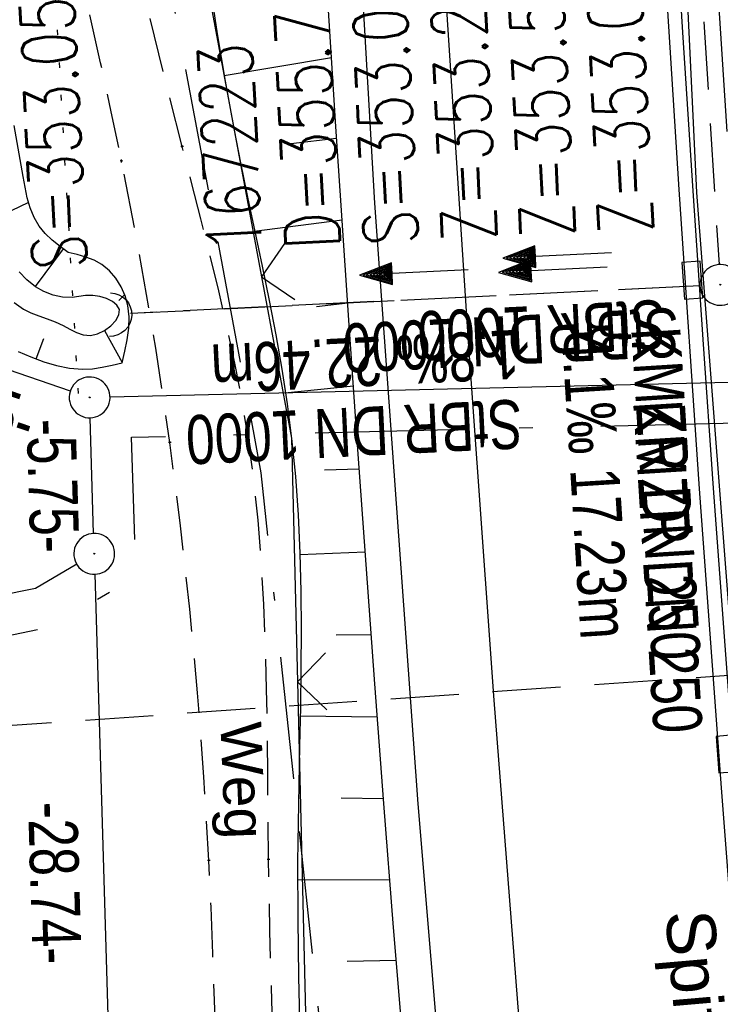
# Model space of a CAD drawing. Extents: x 508885 to 509191, y 457896 to 458644.
# Tile 19 of 58: x 508998 to 509024, y 458127 to 458163. Entities that reach past the tile are written whole.
import ezdxf

# ---------------------------------------------------------------- set-up
doc = ezdxf.new("R2010")
doc.units = 0
doc.header["$LTSCALE"] = 10
doc.header["$MEASUREMENT"] = 0
for name, pattern in [('ACAD_ISO16W100', [73, 15, -6.5, 15, -6.5, 15, -7, 1, -7]), ('ACHSE', [5.5, 4, -0.5, 0.5, -0.5]), ('LT00', [0]), ('LT08', [0.42, 0.2, -0.1, 0.02, -0.1]), ('LT11', [0.3, 0.2, -0.1]), ('LT12', [0.4, 0.3, -0.1]), ('LT17', [0.15, 0.1, -0.05]), ('PUNKTX2_STR', [0.6, 0.1, -0.5]), ('STRICHLINIE2', [0.375, 0.25, -0.125])]:
    doc.linetypes.add(name, pattern=pattern)
doc.layers.get('0').update_dxf_attribs({"linetype": 'LT00'})
for name, color, linetype in [('--EK_FBR', 1, 'LT00'), ('--EK_Halt-Pfeil', 4, 'LT00'), ('--EK_Haltung', 7, 'STRICHLINIE2'), ('--EK_Haltung-Text', 140, 'LT00'), ('--EK_Schacht-Text', 5, 'LT00'), ('--EK_ST-93-1', 30, 'LT17'), ('--EL_DFK_AB_L', 21, 'LT00'), ('--EL_DFK_AB_P', 7, 'LT00'), ('--EL_Halt-Pfeil', 4, 'LT00'), ('--EL_Haltung', 182, 'STRICHLINIE2'), ('--EL_Haltung-Text', 182, 'LT00'), ('-AX-093', 35, 'ACHSE'), ('ABSTAND', 8, 'LT00'), ('BAB-KABEL', 220, 'ACAD_ISO16W100'), ('DFK_AB_L', 21, 'LT00'), ('DFK_AB_P', 7, 'LT00'), ('DFK_KATASTER', 250, 'LT00'), ('DFK_NUTZUNGSGRENZE', 70, 'PUNKTX2_STR'), ('DL', 182, 'LT12'), ('DL_PFEIL', 201, 'LT00'), ('DL_TEXT', 182, 'LT00'), ('FELDWEG_TEXT', 250, 'Continuous'), ('GEMEINDEGRENZE', 3, 'LT08'), ('RINNE_TEXT', 11, 'Continuous'), ('V112_AFBR_BAB', 250, 'LT00'), ('V112_BOESCH', 250, 'LT00'), ('V112_BOSCHUNG', 250, 'LT00'), ('V112_FELDWEG', 250, 'LT11'), ('V112_GRABEN', 250, 'LT00'), ('V112_H_BORD', 8, 'LT00'), ('V112_KA_PRUF', 182, 'LT00'), ('V112_LD_MARK', 250, 'LT00'), ('V112_RINNE', 182, 'LT00'), ('V112_SINKK', 182, 'LT00'), ('V112_UK_DURCH', 182, 'LT00'), ('V112_ZAUN', 40, 'LT00')]:
    doc.layers.add(name, color=color, linetype=linetype)
doc.styles.add('Arial', font='ARIAL.TTF')
doc.styles.add('Beschrift', font='ARIAL.TTF')
doc.styles.add('Haltungsbeschriftung', font='ARIAL.TTF', dxfattribs={"width": 0.75})
doc.styles.add('schachtbeschriftung', font='romans.shx', dxfattribs={"width": 0.75, "height": 2})
doc.styles.get("Standard").update_dxf_attribs({"font": 'ARIAL.TTF'})

# ---------------------------------------------------------------- blocks, each defined once
blk = doc.blocks.new('SYMB0003')
at = {"color": 0, "linetype": 'ByBlock'}
for p, q in [((-0.015712, 0), (0.010166, 0.012015)), ((0, -0.021257), (-0.015712, 0)), ((0.010166, 0.012015), (0, -0.021257))]:
    blk.add_line(p, q, dxfattribs=at)
for points in [[(-0.031395, 0.499013), (-0.093691, 0.491144), (-0.154509, 0.475528), (-0.21289, 0.452414), (-0.267913, 0.422164), (-0.318712, 0.385257), (-0.364484, 0.342274), (-0.404509, 0.293893), (-0.438154, 0.240877), (-0.464888, 0.184062), (-0.484292, 0.124345), (-0.496058, 0.062667), (-0.5, 0)], [(0.5, 0), (0.496057, 0.062667), (0.484292, 0.124345), (0.464888, 0.184062), (0.438153, 0.240877), (0.404509, 0.293893), (0.364484, 0.342274), (0.318712, 0.385257), (0.267913, 0.422164), (0.21289, 0.452414), (0.154509, 0.475528), (0.093691, 0.491144), (0.031395, 0.499013), (-0.031395, 0.499013)], [(-0.5, 0), (-0.496058, -0.062667), (-0.484292, -0.124345), (-0.464888, -0.184062), (-0.438154, -0.240877), (-0.404509, -0.293893), (-0.364485, -0.342274), (-0.318712, -0.385257), (-0.267914, -0.422164), (-0.21289, -0.452414), (-0.154509, -0.475529), (-0.093691, -0.491144), (-0.031395, -0.499014), (0.031395, -0.499014)], [(0.031395, -0.499014), (0.093691, -0.491144), (0.154509, -0.475529), (0.21289, -0.452414), (0.267914, -0.422164), (0.318712, -0.385257), (0.364485, -0.342274), (0.404509, -0.293893), (0.438154, -0.240877), (0.464889, -0.184062), (0.484292, -0.124345), (0.496058, -0.062667), (0.5, 0)]]:
    blk.add_lwpolyline(points, dxfattribs=at)
blk = doc.blocks.new('SYMB0011')
at = {"color": 0, "linetype": 'ByBlock'}
for p, q in [((0.5, 0), (-0.5, 0)), ((0, 0.5), (0, -0.5))]:
    blk.add_line(p, q, dxfattribs=at)
blk = doc.blocks.new('SYMB1107')
at = {"color": 0, "linetype": 'ByBlock'}
for points in [[(-0.2, 0), (-0.196157, 0.039018), (-0.184776, 0.076537), (-0.166294, 0.111114), (-0.141421, 0.141421), (-0.111114, 0.166294), (-0.076537, 0.184776), (-0.039018, 0.196157), (0, 0.2)], [(0, 0.2), (0.039018, 0.196157), (0.076537, 0.184776), (0.111114, 0.166294), (0.141421, 0.141421), (0.166294, 0.111114), (0.184776, 0.076537), (0.196157, 0.039018), (0.2, 0)]]:
    blk.add_lwpolyline(points, dxfattribs=at)
blk = doc.blocks.new('SYMB0024')
at = {"color": 0, "linetype": 'ByBlock'}
for p, q in [((-0.5, 0.5), (0, 0)), ((0, 0), (0.5, 0.5))]:
    blk.add_line(p, q, dxfattribs=at)
blk = doc.blocks.new('SYMB0652')
at = {"color": 0, "linetype": 'ByBlock'}
blk.add_lwpolyline([(-0.15, -0.075), (0.15, -0.075), (0.15, 0.075), (-0.15, 0.075), (-0.15, -0.075)], dxfattribs=at)
blk = doc.blocks.new('SYMB0070')
at = {"color": 0, "linetype": 'ByBlock'}
for p, q in [((0.5, 0), (0.2, 0.1)), ((0.2, 0.1), (0.2, 0)), ((-0.5, 0), (0.2, 0)), ((0.468, 0), (0.21, 0.086)), ((0.21, 0.086), (0.21, -0.086)), ((0.21, -0.086), (0.468, 0)), ((0.22, -0.072), (0.437, 0)), ((0.23, -0.058), (0.405, 0)), ((0.24, -0.045), (0.374, 0)), ((0.342, 0), (0.25, 0.031)), ((0.25, 0.031), (0.25, -0.031)), ((0.25, -0.031), (0.342, 0)), ((0.26, -0.017), (0.31, 0)), ((0.27, -0.003), (0.279, 0))]:
    blk.add_line(p, q, dxfattribs=at)
for points in [[(0.2, 0), (0.2, -0.1), (0.5, 0)], [(0.437, 0), (0.22, 0.072), (0.22, -0.072)], [(0.405, 0), (0.23, 0.058), (0.23, -0.058)], [(0.374, 0), (0.24, 0.045), (0.24, -0.045)], [(0.31, 0), (0.26, 0.017), (0.26, -0.017)], [(0.279, 0), (0.27, 0.003), (0.27, -0.003)]]:
    blk.add_lwpolyline(points, dxfattribs=at)

msp = doc.modelspace()

# ---------------------------------------------------------------- linework, layer by layer
at = {"layer": '--EK_FBR', "linetype": 'LT11', "flags": 128}
for points in [[(509036.495, 457899.887), (509036.18, 457901.445), (509035.062, 457907.213), (509033.993, 457912.99), (509032.97, 457918.776), (509031.993, 457924.569), (509031.553, 457927.268), (509031.121, 457929.969), (509030.694, 457932.671), (509030.271, 457935.373), (509029.848, 457938.075), (509029.425, 457940.777), (509028.998, 457943.479), (509028.424, 457947.064), (509027.843, 457950.648), (509027.257, 457954.231), (509026.668, 457957.814), (509026.077, 457961.397), (509025.487, 457964.979), (509024.901, 457968.562), (509024.319, 457972.146), (509023.744, 457975.731), (509023.164, 457979.405), (509022.591, 457983.079), (509022.024, 457986.755), (509021.461, 457990.431), (509020.901, 457994.108), (509020.34, 457997.785), (509019.779, 458001.461), (509019.214, 458005.138), (509018.804, 458007.79), (509018.394, 458010.442), (509017.988, 458013.095), (509017.588, 458015.749), (509017.198, 458018.404), (509016.82, 458021.06), (509016.457, 458023.719), (509016.124, 458026.293), (509015.805, 458028.868), (509015.497, 458031.445), (509015.198, 458034.023), (509014.904, 458036.602), (509014.614, 458039.182), (509014.323, 458041.761), (509014.03, 458044.34), (509013.73, 458046.919), (509013.422, 458049.496), (509013.07, 458052.329), (509012.707, 458055.161), (509012.337, 458057.991), (509011.962, 458060.821), (509011.586, 458063.651), (509011.213, 458066.481), (509010.845, 458069.312), (509010.486, 458072.144), (509010.138, 458074.976), (509009.807, 458077.811), (509009.557, 458080.047), (509009.317, 458082.285), (509009.082, 458084.523), (509008.849, 458086.762), (509008.617, 458089.001), (509008.381, 458091.24), (509008.115, 458093.715), (509007.844, 458096.19), (509007.574, 458098.665), (509007.307, 458101.14), (509007.047, 458103.616), (509006.798, 458106.093), (509006.563, 458108.57), (509006.347, 458111.049), (509006.152, 458113.529), (509005.983, 458116.01), (509005.843, 458118.493), (509005.765, 458120.206), (509005.698, 458121.919), (509005.639, 458123.633), (509005.584, 458125.347), (509005.529, 458127.061), (509005.469, 458128.775), (509005.402, 458130.489), (509005.323, 458132.202), (509005.142, 458135.285), (509004.908, 458138.365), (509004.621, 458141.44), (509004.28, 458144.51), (509003.884, 458147.573), (509003.367, 458151.035), (509002.778, 458154.484), (509002.115, 458157.921), (509001.736, 458159.729), (509001.342, 458161.534), (509000.937, 458163.337), (509000.526, 458165.138), (509000.113, 458166.939), (508999.705, 458168.741), (508999.305, 458170.544), (508998.918, 458172.349), (508998.549, 458174.157), (508998.204, 458175.97), (508997.794, 458178.337), (508997.428, 458180.711), (508997.102, 458183.092), (508996.812, 458185.48), (508996.554, 458187.871), (508996.325, 458190.267), (508996.121, 458192.666), (508995.938, 458195.068), (508995.772, 458197.47), (508995.62, 458199.873), (508995.325, 458205.103), (508995.078, 458210.331), (508994.879, 458215.559), (508994.729, 458220.789), (508994.671, 458223.459), (508994.623, 458226.13), (508994.582, 458228.801), (508994.546, 458231.473), (508994.511, 458234.144), (508994.475, 458236.816), (508994.435, 458239.488), (508994.388, 458242.159), (508994.323, 458245.233), (508994.247, 458248.307), (508994.164, 458251.38), (508994.075, 458254.453), (508993.983, 458257.526), (508993.891, 458260.6), (508993.8, 458263.673), (508993.716, 458266.642), (508993.639, 458269.611), (508993.57, 458272.581), (508993.511, 458275.55), (508993.465, 458278.52), (508993.433, 458281.49), (508993.418, 458284.46), (508993.418, 458286.652), (508993.425, 458288.845), (508993.436, 458291.037), (508993.447, 458293.23), (508993.464, 458300.395), (508993.449, 458307.561), (508993.404, 458314.726), (508993.375, 458317.831), (508993.343, 458320.937), (508993.31, 458324.042), (508993.278, 458327.147), (508993.249, 458330.252), (508993.227, 458333.358), (508993.212, 458336.463), (508993.207, 458339.461), (508993.21, 458342.46), (508993.22, 458345.458), (508993.233, 458348.457), (508993.25, 458351.455), (508993.267, 458354.454), (508993.283, 458357.452), (508993.297, 458360.455), (508993.31, 458363.459), (508993.325, 458366.462), (508993.344, 458369.465), (508993.368, 458372.469), (508993.401, 458375.472), (508993.443, 458378.475), (508993.517, 458382.413), (508993.613, 458386.35), (508993.733, 458390.287), (508993.879, 458394.222), (508994.051, 458398.157), (508994.251, 458402.09), (508994.421, 458405.053), (508994.604, 458408.014), (508994.798, 458410.975), (508995, 458413.936), (508995.207, 458416.896), (508995.415, 458419.857), (508995.622, 458422.817), (508995.825, 458425.778), (508996, 458428.405), (508996.172, 458431.032), (508996.345, 458433.658), (508996.523, 458436.285), (508996.708, 458438.91), (508996.905, 458441.535), (508997.116, 458444.159), (508997.347, 458446.81), (508997.593, 458449.46), (508997.852, 458452.109), (508998.121, 458454.757), (508998.398, 458457.404), (508998.68, 458460.05), (508998.964, 458462.696), (508999.248, 458465.341), (508999.607, 458468.715), (508999.962, 458472.088), (509000.317, 458475.462), (509000.673, 458478.837), (509001.033, 458482.214), (509001.398, 458485.592), (509001.537, 458486.858), (509001.683, 458488.124), (509001.839, 458489.388), (509002.011, 458490.649), (509002.204, 458491.906), (509002.422, 458493.158), (509002.671, 458494.404), (509002.919, 458495.501), (509003.186, 458496.595), (509003.465, 458497.686), (509003.747, 458498.776), (509004.026, 458499.867), (509004.292, 458500.961), (509004.538, 458502.059), (509004.745, 458503.089), (509004.932, 458504.123), (509005.106, 458505.16), (509005.271, 458506.198), (509005.434, 458507.237), (509005.6, 458508.276), (509005.834, 458509.672), (509006.078, 458511.067), (509006.327, 458512.46), (509006.577, 458513.853), (509006.822, 458515.247), (509007.057, 458516.642), (509007.382, 458518.714), (509007.679, 458520.79), (509007.954, 458522.87), (509008.21, 458524.952), (509008.451, 458527.037), (509008.683, 458529.123), (509008.908, 458531.21), (509009.131, 458533.298), (509009.357, 458535.386), (509009.59, 458537.472), (509009.967, 458540.675), (509010.368, 458543.875), (509010.79, 458547.071), (509011.23, 458550.265), (509011.687, 458553.457), (509012.157, 458556.646), (509012.638, 458559.834), (509012.972, 458562.009)], [(509038.565, 457899.833), (509038.517, 457900.069), (509037.883, 457903.29), (509037.269, 457906.515), (509036.673, 457909.744), (509036.094, 457912.975), (509035.529, 457916.21), (509034.975, 457919.447), (509034.431, 457922.685), (509033.894, 457925.924), (509033.274, 457929.705), (509032.66, 457933.487), (509032.048, 457937.268), (509031.437, 457941.05), (509030.825, 457944.831), (509030.073, 457949.46), (509029.318, 457954.088), (509028.561, 457958.716), (509027.805, 457963.344), (509027.05, 457967.973), (509026.298, 457972.601), (509025.55, 457977.231), (509025.432, 457977.97), (509024.588, 457983.254), (509023.637, 457989.278), (509022.699, 457995.304), (509021.775, 458001.333), (509020.867, 458007.364), (509020.383, 458010.623), (509019.907, 458013.882), (509019.439, 458017.143), (509018.981, 458020.405), (509018.535, 458023.669), (509018.1, 458026.959), (509017.676, 458030.25), (509017.263, 458033.543), (509016.858, 458036.837), (509016.459, 458040.132), (509016.063, 458043.428), (509015.67, 458046.723), (509015.276, 458050.019), (509014.789, 458054.069), (509014.301, 458058.119), (509013.812, 458062.168), (509013.323, 458066.218), (509012.837, 458070.268), (509012.354, 458074.318), (509011.875, 458078.369), (509011.481, 458081.748), (509011.093, 458085.129), (509010.712, 458088.51), (509010.341, 458091.894), (509009.979, 458095.299), (509009.631, 458098.705), (509009.3, 458102.114), (509008.988, 458105.524), (509008.698, 458108.935), (509008.432, 458112.348), (509008.194, 458115.761), (509007.986, 458119.175), (509007.849, 458121.785), (509007.732, 458124.396), (509007.637, 458127.01), (509007.565, 458129.626), (509007.518, 458132.247), (509007.501, 458133.81), (509007.487, 458135.373), (509007.471, 458136.937), (509007.445, 458138.499), (509007.404, 458140.06), (509007.342, 458141.618), (509007.253, 458143.172), (509007.13, 458144.722), (509006.968, 458146.267), (509006.76, 458147.805), (509006.538, 458149.147), (509006.281, 458150.484), (509005.996, 458151.817), (509005.688, 458153.148), (509005.363, 458154.475), (509005.027, 458155.801), (509004.684, 458157.126), (509004.341, 458158.451), (509003.701, 458160.974), (509003.083, 458163.5), (509002.491, 458166.03), (509001.928, 458168.564), (509001.397, 458171.104), (509000.901, 458173.651), (509000.446, 458176.205), (509000.023, 458178.82), (508999.643, 458181.443), (508999.302, 458184.073), (508998.998, 458186.708), (508998.729, 458189.348), (508998.493, 458191.991), (508998.286, 458194.637), (508998.107, 458197.286), (508997.952, 458199.935), (508997.821, 458202.574), (508997.709, 458205.212), (508997.615, 458207.851), (508997.535, 458210.49), (508997.467, 458213.13), (508997.408, 458215.769), (508997.357, 458218.408), (508997.309, 458221.048), (508997.238, 458225.249), (508997.17, 458229.451), (508997.104, 458233.653), (508997.038, 458237.855), (508996.97, 458242.057), (508996.898, 458246.465), (508996.823, 458250.873), (508996.748, 458255.28), (508996.673, 458259.688), (508996.6, 458264.095), (508996.537, 458268.034), (508996.477, 458271.972), (508996.423, 458275.91), (508996.375, 458279.848), (508996.336, 458283.787), (508996.311, 458286.935), (508996.291, 458290.084), (508996.275, 458293.232), (508996.262, 458296.326), (508996.25, 458299.421), (508996.237, 458302.515), (508996.222, 458305.609), (508996.201, 458308.703), (508996.174, 458311.798), (508996.139, 458314.892), (508996.102, 458317.583), (508996.059, 458320.274), (508996.016, 458322.965), (508995.976, 458325.655), (508995.942, 458328.346), (508995.917, 458331.037), (508995.904, 458333.727), (508995.908, 458336.418), (508995.927, 458338.789), (508995.957, 458341.159), (508995.996, 458343.53), (508996.039, 458345.901), (508996.084, 458348.272), (508996.126, 458350.643), (508996.162, 458353.014), (508996.189, 458355.385), (508996.203, 458357.756), (508996.202, 458360.048), (508996.19, 458362.339), (508996.171, 458364.631), (508996.149, 458366.923), (508996.128, 458369.215), (508996.113, 458371.506), (508996.107, 458373.798), (508996.115, 458376.089), (508996.141, 458378.38), (508996.19, 458380.737), (508996.259, 458383.094), (508996.346, 458385.451), (508996.448, 458387.807), (508996.562, 458390.163), (508996.685, 458392.519), (508996.814, 458394.875), (508996.947, 458397.23), (508997.08, 458399.586), (508997.261, 458402.829), (508997.441, 458406.072), (508997.621, 458409.315), (508997.806, 458412.557), (508997.997, 458415.798), (508998.198, 458419.039), (508998.41, 458422.279), (508998.637, 458425.518), (508998.832, 458428.137), (508999.036, 458430.755), (508999.246, 458433.373), (508999.459, 458435.99), (508999.672, 458438.608), (508999.882, 458441.226), (509000.087, 458443.845), (509000.265, 458446.202), (509000.441, 458448.559), (509000.616, 458450.916), (509000.795, 458453.272), (509000.98, 458455.628), (509001.176, 458457.983), (509001.385, 458460.336), (509001.611, 458462.688), (509001.857, 458465.037), (509002.148, 458467.57), (509002.462, 458470.1), (509002.797, 458472.627), (509003.148, 458475.153), (509003.513, 458477.678), (509003.887, 458480.201), (509004.267, 458482.723), (509004.65, 458485.244), (509005.089, 458488.136), (509005.53, 458491.028), (509005.976, 458493.92), (509006.216, 458495.452), (509006.463, 458496.982), (509006.72, 458498.511), (509006.994, 458500.036), (509007.288, 458501.558), (509007.534, 458502.749), (509007.789, 458503.938), (509008.045, 458505.126), (509008.296, 458506.316), (509008.535, 458507.508), (509008.807, 458508.988), (509009.053, 458510.473), (509009.279, 458511.962), (509009.489, 458513.454), (509009.686, 458514.947), (509009.875, 458516.442), (509010.157, 458518.738), (509010.431, 458521.034), (509010.702, 458523.331), (509010.971, 458525.627), (509011.242, 458527.923), (509011.518, 458530.218), (509011.8, 458532.511), (509012.092, 458534.804), (509012.396, 458537.095), (509012.754, 458539.657), (509013.127, 458542.216), (509013.513, 458544.774), (509013.909, 458547.331), (509014.31, 458549.888), (509014.714, 458552.443), (509015.118, 458555), (509015.517, 458557.556), (509015.91, 458560.114), (509016.02, 458560.853)]]:
    msp.add_lwpolyline(points, dxfattribs=at)
at = {"layer": '--EK_FBR'}
msp.add_lwpolyline([(509044.934, 457899.665), (509044.777, 457900.436), (509040.408, 457923.488), (509036.279, 457946.653), (509032.268, 457970.926), (509028.788, 457993.791), (509025.498, 458016.924), (509022.446, 458040.247), (509019.611, 458064.199), (509017.252, 458086.404), (509014.912, 458111.539), (509013.017, 458134.288), (509011.423, 458156.375), (509010.071, 458179.707), (509009.028, 458201.516), (509008.114, 458228.311), (509007.506, 458252.996), (509007.222, 458275.046), (509007.268, 458299.378), (509007.454, 458322.883), (509007.977, 458345.83)], dxfattribs=at)
at = {"layer": '--EK_Haltung'}
for p, q in [((509021.662, 458192.983), (509024.071, 458154.115)), ((509023.368, 458153.33), (509002.436, 458152.312))]:
    msp.add_line(p, q, dxfattribs=at)
at = {"layer": '--EK_ST-93-1', "ltscale": 2.5}
msp.add_line((509025.726, 458139.099), (508985.829, 458136.31), dxfattribs=at)
at = {"layer": '--EL_DFK_AB_L'}
for p, q in [((508996.02, 458150.907), (509000.23, 458149.472)), ((509001.69, 458149.246), (509043.691, 458150.252)), ((509001.088, 458144.229), (509000.962, 458148.48)), ((509001.132, 458142.73), (509001.928, 458115.5))]:
    msp.add_line(p, q, dxfattribs=at)
at = {"layer": '--EL_Haltung'}
for p, q in [((509021.662, 458192.983), (509024.071, 458154.115)), ((509023.368, 458153.33), (509002.436, 458152.312))]:
    msp.add_line(p, q, dxfattribs=at)
at = {"layer": '-AX-093', "ltscale": 0.2}
msp.add_lwpolyline([(509020.707, 458331.149), (509020.469, 458318.518), (509020.311, 458305.885), (509020.232, 458293.252), (509020.234, 458280.619), (509020.315, 458267.986), (509020.477, 458255.354), (509020.718, 458242.723), (509021.04, 458230.094), (509021.441, 458217.467), (509021.923, 458204.843), (509022.484, 458192.222), (509023.125, 458179.605), (509023.846, 458166.992), (509024.647, 458154.384), (509025.528, 458141.782), (509026.489, 458129.185), (509027.529, 458116.595), (509028.649, 458104.011), (509029.849, 458091.435), (509031.128, 458078.867), (509032.487, 458066.307), (509033.926, 458053.756), (509035.444, 458041.214)], dxfattribs=at)
at = {"layer": 'BAB-KABEL', "ltscale": 0.03, "flags": 128}
msp.add_lwpolyline([(509030.381, 458640.305), (509028.862, 458630.359), (509025.782, 458607.356), (509022.865, 458586.792), (509019.457, 458565.396), (509016.703, 458545.969), (509012.658, 458524.774), (509009.414, 458505.662), (509006.499, 458487.362), (509004.395, 458471.637), (509001.968, 458455.15), (509000.184, 458433.437), (508998.889, 458411.254), (508997.915, 458389.213), (508997.751, 458367.359), (508997.427, 458340.488), (508997.265, 458311.669), (508997.265, 458292.245), (508997.694, 458242.661), (508999.533, 458200.892), (509000.202, 458184.134), (509007.234, 458146.46), (509010.333, 458117.354), (509014.944, 458076.455), (509017.63, 458049.491), (509019.256, 458036.621), (509024.514, 457998.778), (509025.455, 457991.53), (509029.992, 457962.287), (509036.078, 457925.561), (509040.905, 457899.771)], dxfattribs=at)
at = {"layer": 'DFK_AB_L'}
for p, q in [((508996.02, 458150.907), (509000.23, 458149.472)), ((509001.69, 458149.246), (509043.691, 458150.252)), ((509001.088, 458144.229), (509000.962, 458148.48)), ((509001.132, 458142.73), (509001.928, 458115.5))]:
    msp.add_line(p, q, dxfattribs=at)
at = {"layer": 'DFK_KATASTER'}
for p, q in [((509000.464, 458143.099), (508998.95, 458142.21)), ((508998.95, 458142.21), (508989.71, 458140.32))]:
    msp.add_line(p, q, dxfattribs=at)
at = {"layer": 'DFK_NUTZUNGSGRENZE', "ltscale": 0.2}
msp.add_line((509000.53, 458149.369), (508992.69, 458285.27), dxfattribs=at)
at = {"layer": 'DL'}
msp.add_line((509023.368, 458153.33), (509002.482, 458152.321), dxfattribs=at)
at = {"layer": 'GEMEINDEGRENZE', "ltscale": 2.5, "flags": 128}
msp.add_lwpolyline([(508890.744, 458124.76), (508895.09, 458124.145), (508925.639, 458125.577), (508958.282, 458133.268), (508974.311, 458134.958), (508990.041, 458138.856), (508999.495, 458140.79), (509002.636, 458142.636), (509002.484, 458147.766), (509044.478, 458148.771), (509049.544, 458148.903), (509050.231, 458140.756), (509059.265, 458141.471), (509082.112, 458145.982), (509088.893, 458146.582), (509099.848, 458146.974), (509119.232, 458150.384), (509154.39, 458157.143), (509178.9, 458164.909)], dxfattribs=at)
at = {"layer": 'V112_AFBR_BAB'}
msp.add_lwpolyline([(509044.934, 457899.665), (509044.777, 457900.436), (509040.408, 457923.488), (509036.279, 457946.653), (509032.268, 457970.926), (509028.788, 457993.791), (509025.498, 458016.924), (509022.446, 458040.247), (509019.611, 458064.199), (509017.252, 458086.404), (509014.912, 458111.539), (509013.017, 458134.288), (509011.423, 458156.375), (509010.071, 458179.707), (509009.028, 458201.516), (509008.114, 458228.311), (509007.506, 458252.996), (509007.222, 458275.046), (509007.268, 458299.378), (509007.454, 458322.883), (509007.977, 458345.83)], dxfattribs=at)
at = {"layer": 'V112_BOESCH'}
for points in [[(509014.923, 458097.303), (509014.49, 458102.05), (509014.065, 458106.798), (509013.647, 458111.547), (509013.251, 458116.096), (509012.862, 458120.646), (509012.481, 458125.196), (509012.11, 458129.747), (509011.752, 458134.299), (509011.419, 458138.695), (509011.097, 458143.091), (509010.785, 458147.489), (509010.481, 458151.886), (509010.183, 458156.284), (509009.989, 458159.196), (509009.799, 458162.108), (509009.617, 458165.021)], [(509005.364, 458164.332), (509005.63, 458162.591), (509005.919, 458160.853), (509006.236, 458159.119), (509006.486, 458157.853), (509006.747, 458156.589), (509007.013, 458155.325), (509007.277, 458154.061), (509007.534, 458152.797), (509007.777, 458151.532), (509008, 458150.265), (509008.197, 458148.996), (509008.362, 458147.723), (509008.502, 458146.321), (509008.601, 458144.914), (509008.665, 458143.505), (509008.7, 458142.092), (509008.711, 458140.676), (509008.704, 458139.259), (509008.684, 458137.84), (509008.656, 458136.42), (509008.627, 458135.001), (509008.601, 458133.581), (509008.585, 458132.162), (509008.586, 458130.043), (509008.616, 458127.926), (509008.671, 458125.812)], [(509000.152, 458154.558), (508999.854, 458154.78), (508999.568, 458155.01), (508999.307, 458155.257), (508999.083, 458155.528), (508998.897, 458155.848), (508998.756, 458156.198), (508998.649, 458156.569), (508998.565, 458156.954), (508998.493, 458157.346), (508998.172, 458159.225)], [(509002.135, 458150.506), (509002.236, 458150.927), (509002.322, 458151.349), (509002.378, 458151.77), (509002.388, 458152.191), (509002.338, 458152.611), (509002.24, 458152.961), (509002.093, 458153.299), (509001.9, 458153.612), (509001.665, 458153.887), (509001.391, 458154.113), (509001.107, 458154.271), (509000.801, 458154.389), (509000.48, 458154.48), (509000.152, 458154.558)], [(508998.31, 458150.916), (508998.781, 458150.722), (508999.252, 458150.544), (508999.725, 458150.398), (509000.2, 458150.3), (509000.679, 458150.264), (509001.041, 458150.286), (509001.405, 458150.34), (509001.77, 458150.418), (509002.135, 458150.506)]]:
    msp.add_lwpolyline(points, dxfattribs=at)
at = {"layer": 'V112_BOSCHUNG'}
for p, q in [((509005.883, 458161.062), (509009.824, 458161.731)), ((509008.333, 458158.57), (509010.018, 458158.76)), ((508998.693, 458156.402), (508998.055, 458156.088)), ((509006.987, 458155.346), (509010.219, 458155.754)), ((508999.967, 458154.695), (508998.934, 458153.305)), ((509002.008, 458152.798), (509002.227, 458152.998)), ((509009.274, 458152.57), (509010.424, 458152.713)), ((509001.487, 458151.689), (509002.138, 458150.517)), ((508998.977, 458150.648), (508999.252, 458151.4)), ((509008.117, 458149.4), (509010.634, 458149.656)), ((509009.568, 458146.57), (509010.847, 458146.601)), ((509008.666, 458143.461), (509011.064, 458143.552)), ((509009.998, 458140.508), (509011.284, 458140.514)), ((509008.678, 458137.523), (509011.509, 458137.49)), ((509010.178, 458134.505), (509011.738, 458134.486)), ((509008.582, 458131.508), (509011.971, 458131.501)), ((509010.407, 458128.507), (509012.208, 458128.538))]:
    msp.add_line(p, q, dxfattribs=at)
at = {"layer": 'V112_FELDWEG', "flags": 128}
for points in [[(509036.495, 457899.887), (509036.18, 457901.445), (509035.062, 457907.213), (509033.993, 457912.99), (509032.97, 457918.776), (509031.993, 457924.569), (509031.553, 457927.268), (509031.121, 457929.969), (509030.694, 457932.671), (509030.271, 457935.373), (509029.848, 457938.075), (509029.425, 457940.777), (509028.998, 457943.479), (509028.424, 457947.064), (509027.843, 457950.648), (509027.257, 457954.231), (509026.668, 457957.814), (509026.077, 457961.397), (509025.487, 457964.979), (509024.901, 457968.562), (509024.319, 457972.146), (509023.744, 457975.731), (509023.164, 457979.405), (509022.591, 457983.079), (509022.024, 457986.755), (509021.461, 457990.431), (509020.901, 457994.108), (509020.34, 457997.785), (509019.779, 458001.461), (509019.214, 458005.138), (509018.804, 458007.79), (509018.394, 458010.442), (509017.988, 458013.095), (509017.588, 458015.749), (509017.198, 458018.404), (509016.82, 458021.06), (509016.457, 458023.719), (509016.124, 458026.293), (509015.805, 458028.868), (509015.497, 458031.445), (509015.198, 458034.023), (509014.904, 458036.602), (509014.614, 458039.182), (509014.323, 458041.761), (509014.03, 458044.34), (509013.73, 458046.919), (509013.422, 458049.496), (509013.07, 458052.329), (509012.707, 458055.161), (509012.337, 458057.991), (509011.962, 458060.821), (509011.586, 458063.651), (509011.213, 458066.481), (509010.845, 458069.312), (509010.486, 458072.144), (509010.138, 458074.976), (509009.807, 458077.811), (509009.557, 458080.047), (509009.317, 458082.285), (509009.082, 458084.523), (509008.849, 458086.762), (509008.617, 458089.001), (509008.381, 458091.24), (509008.115, 458093.715), (509007.844, 458096.19), (509007.574, 458098.665), (509007.307, 458101.14), (509007.047, 458103.616), (509006.798, 458106.093), (509006.563, 458108.57), (509006.347, 458111.049), (509006.152, 458113.529), (509005.983, 458116.01), (509005.843, 458118.493), (509005.765, 458120.206), (509005.698, 458121.919), (509005.639, 458123.633), (509005.584, 458125.347), (509005.529, 458127.061), (509005.469, 458128.775), (509005.402, 458130.489), (509005.323, 458132.202), (509005.142, 458135.285), (509004.908, 458138.365), (509004.621, 458141.44), (509004.28, 458144.51), (509003.884, 458147.573), (509003.367, 458151.035), (509002.778, 458154.484), (509002.115, 458157.921), (509001.736, 458159.729), (509001.342, 458161.534), (509000.937, 458163.337), (509000.526, 458165.138), (509000.113, 458166.939), (508999.705, 458168.741), (508999.305, 458170.544), (508998.918, 458172.349), (508998.549, 458174.157), (508998.204, 458175.97), (508997.794, 458178.337), (508997.428, 458180.711), (508997.102, 458183.092), (508996.812, 458185.48), (508996.554, 458187.871), (508996.325, 458190.267), (508996.121, 458192.666), (508995.938, 458195.068), (508995.772, 458197.47), (508995.62, 458199.873), (508995.325, 458205.103), (508995.078, 458210.331), (508994.879, 458215.559), (508994.729, 458220.789), (508994.671, 458223.459), (508994.623, 458226.13), (508994.582, 458228.801), (508994.546, 458231.473), (508994.511, 458234.144), (508994.475, 458236.816), (508994.435, 458239.488), (508994.388, 458242.159), (508994.323, 458245.233), (508994.247, 458248.307), (508994.164, 458251.38), (508994.075, 458254.453), (508993.983, 458257.526), (508993.891, 458260.6), (508993.8, 458263.673), (508993.716, 458266.642), (508993.639, 458269.611), (508993.57, 458272.581), (508993.511, 458275.55), (508993.465, 458278.52), (508993.433, 458281.49), (508993.418, 458284.46), (508993.418, 458286.652), (508993.425, 458288.845), (508993.436, 458291.037), (508993.447, 458293.23), (508993.464, 458300.395), (508993.449, 458307.561), (508993.404, 458314.726), (508993.375, 458317.831), (508993.343, 458320.937), (508993.31, 458324.042), (508993.278, 458327.147), (508993.249, 458330.252), (508993.227, 458333.358), (508993.212, 458336.463), (508993.207, 458339.461), (508993.21, 458342.46), (508993.22, 458345.458), (508993.233, 458348.457), (508993.25, 458351.455), (508993.267, 458354.454), (508993.283, 458357.452), (508993.297, 458360.455), (508993.31, 458363.459), (508993.325, 458366.462), (508993.344, 458369.465), (508993.368, 458372.469), (508993.401, 458375.472), (508993.443, 458378.475), (508993.517, 458382.413), (508993.613, 458386.35), (508993.733, 458390.287), (508993.879, 458394.222), (508994.051, 458398.157), (508994.251, 458402.09), (508994.421, 458405.053), (508994.604, 458408.014), (508994.798, 458410.975), (508995, 458413.936), (508995.207, 458416.896), (508995.415, 458419.857), (508995.622, 458422.817), (508995.825, 458425.778), (508996, 458428.405), (508996.172, 458431.032), (508996.345, 458433.658), (508996.523, 458436.285), (508996.708, 458438.91), (508996.905, 458441.535), (508997.116, 458444.159), (508997.347, 458446.81), (508997.593, 458449.46), (508997.852, 458452.109), (508998.121, 458454.757), (508998.398, 458457.404), (508998.68, 458460.05), (508998.964, 458462.696), (508999.248, 458465.341), (508999.607, 458468.715), (508999.962, 458472.088), (509000.317, 458475.462), (509000.673, 458478.837), (509001.033, 458482.214), (509001.398, 458485.592), (509001.537, 458486.858), (509001.683, 458488.124), (509001.839, 458489.388), (509002.011, 458490.649), (509002.204, 458491.906), (509002.422, 458493.158), (509002.671, 458494.404), (509002.919, 458495.501), (509003.186, 458496.595), (509003.465, 458497.686), (509003.747, 458498.776), (509004.026, 458499.867), (509004.292, 458500.961), (509004.538, 458502.059), (509004.745, 458503.089), (509004.932, 458504.123), (509005.106, 458505.16), (509005.271, 458506.198), (509005.434, 458507.237), (509005.6, 458508.276), (509005.834, 458509.672), (509006.078, 458511.067), (509006.327, 458512.46), (509006.577, 458513.853), (509006.822, 458515.247), (509007.057, 458516.642), (509007.382, 458518.714), (509007.679, 458520.79), (509007.954, 458522.87), (509008.21, 458524.952), (509008.451, 458527.037), (509008.683, 458529.123), (509008.908, 458531.21), (509009.131, 458533.298), (509009.357, 458535.386), (509009.59, 458537.472), (509009.967, 458540.675), (509010.368, 458543.875), (509010.79, 458547.071), (509011.23, 458550.265), (509011.687, 458553.457), (509012.157, 458556.646), (509012.638, 458559.834), (509013.128, 458563.021), (509013.641, 458566.312), (509014.158, 458569.602), (509014.677, 458572.891), (509015.197, 458576.181), (509015.714, 458579.471), (509016.227, 458582.762), (509016.734, 458586.053), (509017.232, 458589.346), (509017.722, 458592.655), (509018.203, 458595.966), (509018.676, 458599.277), (509019.145, 458602.59), (509019.61, 458605.902), (509020.074, 458609.215), (509020.538, 458612.528), (509021.005, 458615.841), (509021.668, 458620.493), (509022.341, 458625.143), (509023.026, 458629.792), (509023.723, 458634.439), (509024.434, 458639.083), (509024.648, 458640.455)], [(509038.565, 457899.833), (509038.517, 457900.069), (509037.883, 457903.29), (509037.269, 457906.515), (509036.673, 457909.743), (509036.094, 457912.975), (509035.529, 457916.21), (509034.975, 457919.447), (509034.431, 457922.685), (509033.894, 457925.924), (509033.274, 457929.705), (509032.66, 457933.487), (509032.048, 457937.268), (509031.437, 457941.05), (509030.825, 457944.831), (509030.073, 457949.46), (509029.318, 457954.088), (509028.561, 457958.716), (509027.805, 457963.344), (509027.05, 457967.973), (509026.298, 457972.601), (509025.55, 457977.231), (509024.588, 457983.254), (509023.637, 457989.278), (509022.699, 457995.304), (509021.775, 458001.333), (509020.867, 458007.364), (509020.383, 458010.623), (509019.907, 458013.882), (509019.439, 458017.143), (509018.981, 458020.405), (509018.535, 458023.669), (509018.1, 458026.959), (509017.676, 458030.25), (509017.263, 458033.543), (509016.858, 458036.837), (509016.459, 458040.132), (509016.063, 458043.428), (509015.67, 458046.723), (509015.276, 458050.019), (509014.789, 458054.069), (509014.301, 458058.119), (509013.812, 458062.168), (509013.323, 458066.218), (509012.837, 458070.268), (509012.354, 458074.318), (509011.875, 458078.369), (509011.481, 458081.748), (509011.093, 458085.129), (509010.712, 458088.51), (509010.341, 458091.894), (509009.979, 458095.299), (509009.631, 458098.705), (509009.3, 458102.114), (509008.988, 458105.524), (509008.698, 458108.935), (509008.432, 458112.348), (509008.194, 458115.761), (509007.986, 458119.175), (509007.849, 458121.785), (509007.732, 458124.396), (509007.637, 458127.01), (509007.565, 458129.626), (509007.518, 458132.247), (509007.501, 458133.81), (509007.487, 458135.373), (509007.471, 458136.937), (509007.445, 458138.499), (509007.404, 458140.06), (509007.342, 458141.618), (509007.253, 458143.172), (509007.13, 458144.722), (509006.968, 458146.267), (509006.76, 458147.805), (509006.538, 458149.147), (509006.281, 458150.484), (509005.996, 458151.817), (509005.688, 458153.148), (509005.363, 458154.475), (509005.027, 458155.801), (509004.684, 458157.126), (509004.341, 458158.451), (509003.701, 458160.974), (509003.083, 458163.5), (509002.491, 458166.03), (509001.928, 458168.564), (509001.397, 458171.104), (509000.901, 458173.651), (509000.446, 458176.205), (509000.023, 458178.82), (508999.643, 458181.443), (508999.302, 458184.073), (508998.998, 458186.708), (508998.729, 458189.348), (508998.493, 458191.991), (508998.286, 458194.637), (508998.107, 458197.286), (508997.952, 458199.935), (508997.821, 458202.574), (508997.709, 458205.212), (508997.615, 458207.851), (508997.535, 458210.49), (508997.467, 458213.13), (508997.408, 458215.769), (508997.357, 458218.408), (508997.309, 458221.048), (508997.238, 458225.249), (508997.17, 458229.451), (508997.104, 458233.653), (508997.038, 458237.855), (508996.97, 458242.057), (508996.898, 458246.465), (508996.823, 458250.873), (508996.748, 458255.28), (508996.673, 458259.688), (508996.6, 458264.095), (508996.537, 458268.034), (508996.477, 458271.972), (508996.423, 458275.91), (508996.375, 458279.848), (508996.336, 458283.787), (508996.311, 458286.935), (508996.291, 458290.084), (508996.275, 458293.232), (508996.262, 458296.326), (508996.25, 458299.421), (508996.237, 458302.515), (508996.222, 458305.609), (508996.201, 458308.703), (508996.174, 458311.798), (508996.139, 458314.892), (508996.102, 458317.583), (508996.059, 458320.274), (508996.016, 458322.965), (508995.976, 458325.655), (508995.942, 458328.346), (508995.917, 458331.037), (508995.904, 458333.727), (508995.908, 458336.418), (508995.927, 458338.789), (508995.957, 458341.159), (508995.996, 458343.53), (508996.039, 458345.901), (508996.084, 458348.272), (508996.126, 458350.643), (508996.162, 458353.014), (508996.189, 458355.385), (508996.203, 458357.756), (508996.202, 458360.048), (508996.19, 458362.339), (508996.171, 458364.631), (508996.149, 458366.923), (508996.128, 458369.215), (508996.113, 458371.506), (508996.107, 458373.798), (508996.115, 458376.089), (508996.141, 458378.38), (508996.19, 458380.737), (508996.259, 458383.094), (508996.346, 458385.451), (508996.448, 458387.807), (508996.562, 458390.163), (508996.685, 458392.519), (508996.814, 458394.875), (508996.947, 458397.23), (508997.08, 458399.586), (508997.261, 458402.829), (508997.441, 458406.072), (508997.621, 458409.315), (508997.806, 458412.557), (508997.997, 458415.798), (508998.198, 458419.039), (508998.41, 458422.279), (508998.637, 458425.518), (508998.832, 458428.137), (508999.036, 458430.755), (508999.246, 458433.373), (508999.459, 458435.99), (508999.672, 458438.608), (508999.882, 458441.226), (509000.087, 458443.845), (509000.265, 458446.202), (509000.441, 458448.559), (509000.616, 458450.916), (509000.795, 458453.272), (509000.98, 458455.628), (509001.176, 458457.983), (509001.385, 458460.336), (509001.611, 458462.688), (509001.857, 458465.037), (509002.148, 458467.57), (509002.462, 458470.1), (509002.797, 458472.627), (509003.148, 458475.153), (509003.513, 458477.678), (509003.887, 458480.201), (509004.267, 458482.723), (509004.65, 458485.244), (509005.089, 458488.136), (509005.53, 458491.028), (509005.976, 458493.92), (509006.216, 458495.452), (509006.463, 458496.982), (509006.72, 458498.511), (509006.994, 458500.036), (509007.288, 458501.558), (509007.534, 458502.749), (509007.789, 458503.938), (509008.045, 458505.126), (509008.296, 458506.316), (509008.535, 458507.508), (509008.807, 458508.988), (509009.053, 458510.473), (509009.279, 458511.962), (509009.489, 458513.454), (509009.686, 458514.947), (509009.875, 458516.442), (509010.157, 458518.738), (509010.431, 458521.034), (509010.702, 458523.331), (509010.971, 458525.627), (509011.242, 458527.923), (509011.518, 458530.218), (509011.8, 458532.511), (509012.092, 458534.804), (509012.396, 458537.095), (509012.754, 458539.657), (509013.127, 458542.216), (509013.513, 458544.774), (509013.909, 458547.331), (509014.31, 458549.888), (509014.714, 458552.443), (509015.118, 458555), (509015.517, 458557.556), (509015.91, 458560.114), (509016.292, 458562.673), (509016.666, 458565.267), (509017.028, 458567.862), (509017.382, 458570.459), (509017.728, 458573.056), (509018.07, 458575.654), (509018.411, 458578.252), (509018.752, 458580.851), (509019.096, 458583.448), (509019.446, 458586.045), (509019.804, 458588.641), (509020.23, 458591.642), (509020.668, 458594.641), (509021.116, 458597.639), (509021.571, 458600.636), (509022.031, 458603.633), (509022.494, 458606.629), (509022.957, 458609.624), (509023.42, 458612.62), (509023.878, 458615.617), (509024.403, 458619.094), (509024.923, 458622.571), (509025.44, 458626.049), (509025.957, 458629.527), (509026.476, 458633.005), (509027, 458636.481), (509027.532, 458639.957), (509027.598, 458640.378)]]:
    msp.add_lwpolyline(points, dxfattribs=at)
at = {"layer": 'V112_GRABEN'}
msp.add_lwpolyline([(508998.166, 458152.715), (508998.504, 458152.48), (508998.783, 458152.342), (508999.076, 458152.228), (508999.376, 458152.122), (508999.677, 458152.01), (508999.972, 458151.876), (509000.212, 458151.743), (509000.453, 458151.616), (509000.704, 458151.527), (509000.974, 458151.508), (509001.233, 458151.568), (509001.491, 458151.691), (509001.724, 458151.859), (509001.908, 458152.055), (509002.019, 458152.261), (509002.033, 458152.459), (509001.945, 458152.623), (509001.778, 458152.761), (509001.558, 458152.869), (509001.31, 458152.943), (509001.059, 458152.978), (509000.79, 458152.971), (509000.54, 458152.937), (509000.294, 458152.908), (508999.948, 458152.919), (508999.599, 458152.993), (508999.26, 458153.121), (508998.945, 458153.297), (508998.627, 458153.548), (508998.352, 458153.842)], dxfattribs=at)
at = {"layer": 'V112_H_BORD'}
msp.add_lwpolyline([(509048.685, 458634.124), (509048.272, 458628.738), (509044.528, 458606.062), (509037.806, 458560.565), (509031.962, 458514.885), (509026.971, 458465.681), (509023.317, 458418.61), (509019.833, 458345.207), (509019.017, 458275.547), (509019.919, 458227.464), (509023.24, 458156.759), (509026.703, 458111.833), (509031.399, 458065.218), (509040.466, 457995.243), (509051.959, 457925.916), (509057.252, 457899.341)], dxfattribs=at)
at = {"layer": 'V112_LD_MARK'}
msp.add_lwpolyline([(509010.761, 458335.955), (509010.485, 458322.86), (509010.295, 458309.655), (509010.193, 458296.449), (509010.179, 458283.242), (509010.253, 458270.035), (509010.415, 458256.828), (509010.665, 458243.623), (509011.002, 458230.42), (509011.426, 458217.218), (509011.938, 458204.021), (509012.536, 458190.827), (509013.221, 458177.637), (509013.992, 458164.452), (509014.85, 458151.273), (509015.793, 458138.101), (509016.823, 458124.936), (509017.938, 458111.778), (509019.134, 458098.675), (509020.416, 458085.581), (509021.782, 458072.497), (509023.234, 458059.422), (509024.772, 458046.356)], dxfattribs=at)
at = {"layer": 'V112_RINNE'}
for points in [[(509020.294, 458198.031), (509020.5, 458193.553), (509020.719, 458189.076), (509020.949, 458184.599), (509021.19, 458180.123), (509021.63, 458172.371), (509022.099, 458164.62), (509022.595, 458156.871), (509023.346, 458145.873), (509024.152, 458134.879), (509024.596, 458129.126), (509025.057, 458123.375), (509025.535, 458117.624), (509026.033, 458111.876), (509026.475, 458106.952), (509026.931, 458102.028), (509027.401, 458097.106)], [(509027.924, 458097.117), (509027.465, 458102.027), (509027.019, 458106.939), (509026.584, 458111.851), (509026.085, 458117.631), (509025.6, 458123.412), (509025.131, 458129.194), (509024.678, 458134.978), (509024.267, 458140.437), (509023.871, 458145.897), (509023.49, 458151.358), (509023.122, 458156.82), (509022.745, 458162.642), (509022.384, 458168.465), (509022.04, 458174.289), (509021.714, 458180.114), (509021.326, 458187.571), (509020.969, 458195.03)]]:
    msp.add_lwpolyline(points, dxfattribs=at)
at = {"layer": 'V112_ZAUN'}
for p, q in [((509004.505, 458168.41), (509007.256, 458153.664)), ((509008.579, 458138.769), (509008.941, 458123.774))]:
    msp.add_line(p, q, dxfattribs=at)
msp.add_lwpolyline([(509007.256, 458153.664), (509008.363, 458147.729), (509008.579, 458138.769)], dxfattribs=at)

# ---------------------------------------------------------------- block references
at = {"layer": '--EK_Halt-Pfeil', "xscale": 4.000000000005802, "yscale": 4, "zscale": 4, "rotation": 182.7870300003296}
msp.add_blockref('SYMB0070', (509012.853, 458153.82), dxfattribs=at)
at = {"layer": '--EL_DFK_AB_P', "xscale": 1.500000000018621, "yscale": 1.5, "zscale": 1.5, "rotation": 264.7377099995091}
for p in [(509000.94, 458149.23), (509001.11, 458143.479)]:
    msp.add_blockref('SYMB0003', p, dxfattribs=at)
at = {"layer": '--EL_Halt-Pfeil', "xscale": 4.000000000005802, "yscale": 4, "zscale": 4, "rotation": 182.7870300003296}
msp.add_blockref('SYMB0070', (509018.119, 458154.445), dxfattribs=at)
at = {"layer": 'DFK_AB_P', "xscale": 1.500000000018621, "yscale": 1.5, "zscale": 1.5, "rotation": 264.7377099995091}
for p in [(509000.94, 458149.23), (509001.11, 458143.479)]:
    msp.add_blockref('SYMB0003', p, dxfattribs=at)
at = {"layer": 'DL_PFEIL', "xscale": 4.000000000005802, "yscale": 4, "zscale": 4, "rotation": 182.7870300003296}
msp.add_blockref('SYMB0070', (509017.965, 458153.923), dxfattribs=at)
at = {"layer": 'V112_FELDWEG', "xscale": 0.1000000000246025, "yscale": 0.09999999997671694, "zscale": 0.1, "rotation": 268.4925099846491}
for p in [(509004.341, 458158.451), (509002.115, 458157.921), (509003.884, 458147.573), (509006.76, 458147.805), (509005.323, 458132.202), (509007.518, 458132.247)]:
    msp.add_blockref('SYMB0011', p, dxfattribs=at)
at = {"layer": 'V112_KA_PRUF', "xscale": 1.500000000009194, "yscale": 1.5, "zscale": 1.5, "rotation": 268.4925099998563}
msp.add_blockref('SYMB0003', (509024.117, 458153.367), dxfattribs=at)
at = {"layer": 'V112_SINKK', "yscale": 4.5, "zscale": 4.5}
for p, xscale, rotation in [((509023.087, 458153.544), 4.500000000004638, 273.9064621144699), ((509024.348, 458136.122), 4.500000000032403, 274.415589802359)]:
    msp.add_blockref('SYMB0652', p, dxfattribs=dict(at, xscale=xscale, rotation=rotation))
at = {"layer": 'V112_UK_DURCH', "xscale": 4.000000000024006, "yscale": 4, "zscale": 4, "rotation": 268.4925100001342}
msp.add_blockref('SYMB1107', (509001.687, 458152.275), dxfattribs=at)
at = {"layer": 'V112_ZAUN', "yscale": 2.099999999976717, "zscale": 2.1}
for p, xscale, rotation in [((509007.256, 458153.664), 2.100000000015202, 280.5657700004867), ((509008.579, 458138.769), 2.100000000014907, 271.3823299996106)]:
    msp.add_blockref('SYMB0024', p, dxfattribs=dict(at, xscale=xscale, rotation=rotation))

# ---------------------------------------------------------------- texts
at = {"layer": '--EK_Haltung-Text', "style": 'Haltungsbeschriftung', "width": 0.75}
for s, rotation, p in [('1.8‰ 22.46m', -177.213, (509016.671, 458151.719)), ('4.1‰ 17.23m', -86.4326, (509018.286, 458151.602)), ('KMZR DN 250', -86.4326, (509020.841, 458151.761)), ('StBR DN 1000', -177.213, (509016.795, 458149.162))]:
    msp.add_text(s, height=1.8, rotation=rotation, dxfattribs=at).set_placement(p)
at = {"layer": '--EK_Schacht-Text', "style": 'schachtbeschriftung', "width": 0.75}
for s, rotation, p in [('Z=353.09(v.111)', -267.213, (509021.66, 458155.294)), ('Z=353.26(v.224)', -267.213, (509015.907, 458155.014)), ('Z=353.58(v.222)', -267.213, (509018.783, 458155.154)), ('D=355.78', -267.213, (509010.153, 458154.734)), ('S=353.09', -267.213, (509013.03, 458154.874)), ('S=353.05', -267.1987, (509000.852, 458153.987)), ('167223', -267.213, (509007.277, 458154.594))]:
    msp.add_text(s, height=2, rotation=rotation, dxfattribs=at).set_placement(p)
at = {"layer": '--EL_Haltung-Text', "style": 'Haltungsbeschriftung', "width": 0.75}
for s, rotation, p in [('StBR DN 1000', -177.213, (509022.556, 458152.532)), ('KMZR DN 250', -86.4326, (509020.912, 458149.074))]:
    msp.add_text(s, height=1.8, rotation=rotation, dxfattribs=at).set_placement(p)
at = {"layer": 'ABSTAND', "width": 0.75}
for s, rotation, p in [(' -5.95-', -18.8312, (508993.42, 458149.149)), (' -5.75-', -88.3069, (508998.607, 458148.943)), (' -28.74-', -88.3247, (508998.66, 458134.865))]:
    msp.add_text(s, height=1.8, rotation=rotation, dxfattribs=at).set_placement(p)
at = {"layer": 'DL_TEXT', "style": 'Haltungsbeschriftung', "width": 0.75}
msp.add_text('StBR 1000', height=1.8, rotation=-177.213, dxfattribs=at).set_placement((509022.062, 458152.826))
at = {"layer": 'FELDWEG_TEXT', "insert": (509005.291, 458137.255), "char_height": 1.5, "attachment_point": 7, "rotation": 272.2601, "style": 'Beschrift'}
msp.add_mtext('Weg', dxfattribs=at)
at = {"layer": 'RINNE_TEXT', "insert": (509023.885, 458130.461), "char_height": 1.8, "attachment_point": 1, "rotation": 274.9466, "style": 'Arial'}
msp.add_mtext('Spitzrinne', dxfattribs=at)

doc.saveas('drawing.dxf')
